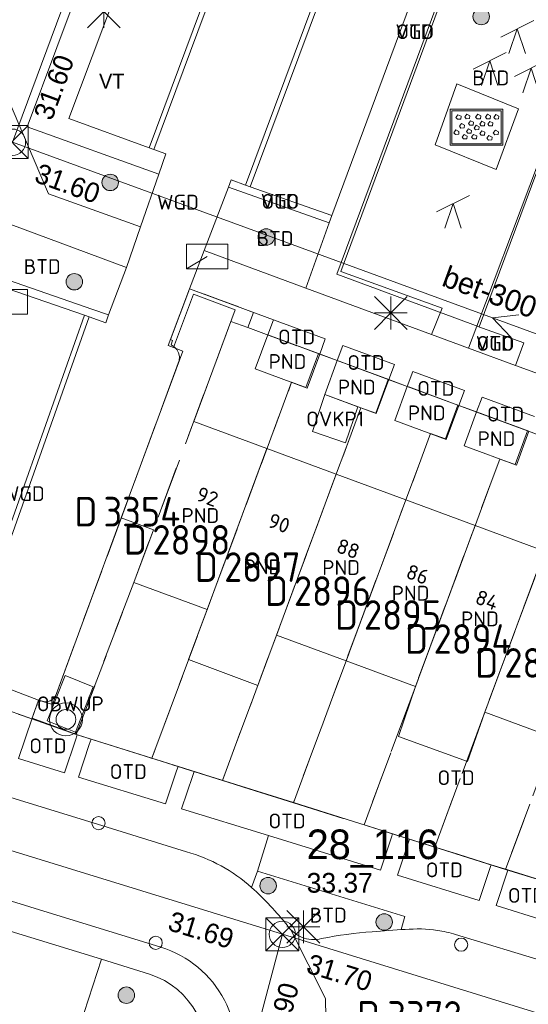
# Model space of a CAD drawing. Header units: metres. Extents: x 207644 to 210135, y 370459 to 373417.
# Tile 80 of 256: x 208183 to 208214, y 371607 to 371666. Entities that reach past the tile are written whole.
import ezdxf
from ezdxf.enums import TextEntityAlignment as Align

# ---------------------------------------------------------------- set-up
doc = ezdxf.new("R2010")
doc.units = ezdxf.units.M
doc.linetypes.add('HIDDEN2', pattern=[4.7625, 3.175, -1.5875])
for name, color, linetype in [('BTD', 7, 'Continuous'), ('combi_kolk', 7, 'Continuous'), ('CON_BxH300x300mm', 7, 'Continuous'), ('CON_BxH400x400mm', 7, 'Continuous'), ('CON_BxH500x500mm', 7, 'Continuous'), ('DMM_BxH300x300mm', 7, 'Continuous'), ('GB', 1, 'Continuous'), ('GB07', 1, 'Continuous'), ('GB11', 1, 'Continuous'), ('INV_BxH300x300mm', 7, 'Continuous'), ('INV_BxH400x400mm', 7, 'Continuous'), ('INV_BxH500x500mm', 7, 'Continuous'), ('KAD_perceelnummer', 212, 'Continuous'), ('KAD_sectie', 212, 'Continuous'), ('KAD_Vastgesteld_Perceel', 212, 'Continuous'), ('KO_INSPECTIE', 7, 'Continuous'), ('NAR', 7, 'Continuous'), ('NLV_inspectieput', 7, 'Continuous'), ('NNR_inspectieput', 7, 'Continuous'), ('NOD_inspectieput', 7, 'Continuous'), ('OBWUP', 7, 'Continuous'), ('OTD', 7, 'Continuous'), ('OVKP1', 7, 'Continuous'), ('PIJL', 7, 'Continuous'), ('PND', 7, 'Continuous'), ('VGO', 7, 'Continuous'), ('WGD', 7, 'Continuous')]:
    doc.layers.add(name, color=color, linetype=linetype)
for name, color, linetype, lineweight in [('GIMGMV', 7, 'Continuous', 25), ('GMV', 7, 'Continuous', 25), ('GP1', 7, 'Continuous', 30), ('Q00_Overig_topografisch_object', 7, 'Continuous', 0), ('Q21_lantaarnpaal', 1, 'Continuous', 0), ('Q23_kolk', 153, 'Continuous', 0), ('Q26_boom', 72, 'Continuous', 0), ('Q28_rioolput', 153, 'Continuous', 0), ('Q31_verklikker', 7, 'Continuous', 0), ('Q34_speelwerktuig', 3, 'Continuous', 0), ('Q84_zandbak-NGDW', 3, 'Continuous', 0)]:
    doc.layers.add(name, color=color, linetype=linetype, lineweight=lineweight)
doc.styles.add('ISO', font='isocpeur.ttf', dxfattribs={"height": 1})
doc.styles.add('ISOCP', font='ISOCP.shx', dxfattribs={"height": 1.8})

# ---------------------------------------------------------------- blocks, each defined once
blk = doc.blocks.new('ACMAP_ANN_TEMPLATE_Vastgesteld_Perceelnummer')
at = {"layer": 'KAD_perceelnummer', "style": 'ISOCP'}
blk.add_attdef('Perceelnummer', text='', height=1.8, dxfattribs=at).set_placement((0, 0), align=Align.MIDDLE)
at = {"layer": 'KAD_sectie', "style": 'ISOCP'}
blk.add_attdef('sectie', text='', height=1.8, dxfattribs=at).set_placement((-2.7, 0), align=Align.MIDDLE_RIGHT)
blk = doc.blocks.new('Q26')
blk.add_hatch(color=256).paths.add_polyline_path([(-0.452, -0.01, 1), (0.548, -0.01, 1)])
blk.add_circle((0.048, -0.01), 0.5)
blk = doc.blocks.new('Q34')
for p, q in [((-1, -0.5), (1, 0.5)), ((-0.5, -1.5), (0, 0)), ((0, 0), (0.5, -1.5))]:
    blk.add_line(p, q)
blk = doc.blocks.new('Q84')
for points in [[(-1.6, -1.1), (1.6, -1.1), (1.6, 1.1), (-1.6, 1.1), (-1.6, -1.1)], [(-1.5, 1), (-1.5, -1), (1.5, -1), (1.5, 1), (-1.5, 1)], [(-1.167, 0.489), (-1.258, 0.594), (-1.136, 0.763), (-0.949, 0.668), (-0.967, 0.498), (-1.167, 0.489)], [(-0.626, 0.519), (-0.717, 0.624), (-0.595, 0.793), (-0.408, 0.698), (-0.426, 0.528), (-0.626, 0.519)], [(0.032, 0.51), (-0.059, 0.615), (0.063, 0.784), (0.25, 0.689), (0.232, 0.519), (0.032, 0.51)], [(0.629, 0.51), (0.538, 0.615), (0.66, 0.784), (0.847, 0.689), (0.829, 0.519), (0.629, 0.51)], [(1.136, 0.494), (1.045, 0.599), (1.167, 0.768), (1.354, 0.673), (1.336, 0.503), (1.136, 0.494)], [(-0.954, -0.048), (-1.045, 0.057), (-0.923, 0.226), (-0.736, 0.131), (-0.754, -0.039), (-0.954, -0.048)], [(-0.408, 0.123), (-0.499, 0.228), (-0.377, 0.397), (-0.19, 0.302), (-0.208, 0.132), (-0.408, 0.123)], [(-0.065, -0.152), (-0.156, -0.047), (-0.034, 0.122), (0.153, 0.027), (0.135, -0.143), (-0.065, -0.152)], [(0.278, 0.086), (0.187, 0.191), (0.309, 0.36), (0.496, 0.265), (0.478, 0.095), (0.278, 0.086)], [(0.769, 0.08), (0.678, 0.185), (0.8, 0.354), (0.987, 0.259), (0.969, 0.089), (0.769, 0.08)], [(-1.29, -0.439), (-1.381, -0.334), (-1.259, -0.165), (-1.072, -0.26), (-1.09, -0.43), (-1.29, -0.439)], [(-0.79, -0.714), (-0.881, -0.609), (-0.759, -0.44), (-0.572, -0.535), (-0.59, -0.705), (-0.79, -0.714)], [(-0.529, -0.37), (-0.62, -0.265), (-0.498, -0.096), (-0.311, -0.191), (-0.329, -0.361), (-0.529, -0.37)], [(-0.214, -0.708), (-0.305, -0.603), (-0.183, -0.434), (0.004, -0.529), (-0.014, -0.699), (-0.214, -0.708)], [(0.285, -0.487), (0.194, -0.382), (0.316, -0.213), (0.503, -0.308), (0.485, -0.478), (0.285, -0.487)], [(0.717, -0.778), (0.626, -0.673), (0.748, -0.504), (0.935, -0.599), (0.917, -0.769), (0.717, -0.778)], [(1.105, -0.455), (1.014, -0.35), (1.136, -0.181), (1.323, -0.276), (1.305, -0.446), (1.105, -0.455)]]:
    blk.add_lwpolyline(points)
blk = doc.blocks.new('Q21')
for p, q in [((-1, 1), (0, 0)), ((0, 1), (0, 0)), ((0, 0), (1, 1)), ((-1, 0), (0, 0)), ((-1, -1), (0, 0)), ((0, 0), (1, 0)), ((0, 0), (0, -1)), ((0, 0), (1, -1))]:
    blk.add_line(p, q)
blk = doc.blocks.new('Q28')
at = {"linetype": 'Continuous'}
for p, q in [((-1, -1), (1, 1)), ((-1, 1), (1, -1))]:
    blk.add_line(p, q, dxfattribs=at)
blk.add_lwpolyline([(1, 1), (1, -1), (-1, -1), (-1, 1)], close=True)
blk = doc.blocks.new('Q23')
blk.add_line((-1.25, -0.75), (0, 0))
blk.add_lwpolyline([(-1.25, -0.75), (1.25, -0.75), (1.25, 0.75), (-1.25, 0.75), (-1.25, -0.75)])
blk = doc.blocks.new('Q31')
for radius in [1, 0.6]:
    blk.add_circle((0, 0), radius)

msp = doc.modelspace()

# ---------------------------------------------------------------- linework, layer by layer
at = {"layer": 'combi_kolk', "color": 253, "lineweight": 13}
for centre in [(208187.92, 371617.57), (208191.39, 371610.29), (208209.94, 371610.18)]:
    msp.add_circle(centre, 0.4, dxfattribs=at)
at = {"layer": 'CON_BxH300x300mm', "color": 253, "linetype": 'Continuous', "lineweight": 13}
for points in [[(208194.23, 371690.04), (208182.69, 371658.96)], [(208182.69, 371658.96), (208241, 371637.61)], [(208199.08, 371610.81), (208192.71, 371586.73)]]:
    msp.add_lwpolyline(points, dxfattribs=at)
at = {"layer": 'CON_BxH400x400mm', "color": 253, "linetype": 'Continuous', "lineweight": 13}
msp.add_lwpolyline([(208199.08, 371610.81), (208240.97, 371597.86)], dxfattribs=at)
at = {"layer": 'CON_BxH500x500mm', "color": 253, "linetype": 'Continuous', "lineweight": 13}
msp.add_lwpolyline([(208152.35, 371625.22), (208199.08, 371610.81)], dxfattribs=at)
at = {"layer": 'GB', "color": 253, "linetype": 'Continuous', "lineweight": 13}
for points in [[(208193.686, 371649.716), (208192.476, 371646.479)], [(208196.222, 371648.77), (208193.686, 371649.716)], [(208193.696, 371641.983), (208196.222, 371648.77)], [(208198.196, 371647.245), (208197.433, 371645.176)], [(208198.196, 371647.245), (208201.353, 371646.08)], [(208189.295, 371636.118), (208193.033, 371646.267)], [(208192.476, 371646.479), (208193.033, 371646.267)], [(208205.55, 371644.53), (208202.419, 371645.686)], [(208197.433, 371645.176), (208200.589, 371644.011)], [(208204.786, 371642.462), (208201.656, 371643.617)], [(208209.799, 371642.962), (208206.668, 371644.118)], [(208214.06, 371641.389), (208210.879, 371642.563)], [(208198.147, 371640.337), (208193.696, 371641.983)], [(208209.035, 371640.893), (208205.905, 371642.049)], [(208198.147, 371640.337), (208202.355, 371638.781)], [(208213.297, 371639.32), (208210.116, 371640.494)], [(208202.355, 371638.781), (208206.581, 371637.218)], [(208206.581, 371637.218), (208210.787, 371635.663)], [(208190.059, 371632.199), (208191.248, 371635.399)], [(208210.787, 371635.663), (208215.004, 371634.103)], [(208190.059, 371632.199), (208194.512, 371630.551)], [(208198.721, 371628.993), (208202.949, 371627.427)], [(208202.949, 371627.427), (208207.159, 371625.869)], [(208207.159, 371625.869), (208206.136, 371622.837)], [(208210.325, 371621.308), (208211.376, 371624.308)], [(208211.376, 371624.308), (208215.596, 371622.746)], [(208206.136, 371622.837), (208210.325, 371621.308)]]:
    msp.add_lwpolyline(points, dxfattribs=at)
at = {"layer": 'GB07', "color": 253, "linetype": 'Continuous', "lineweight": 13}
for points in [[(208194.512, 371630.551), (208198.147, 371640.337)], [(208202.355, 371638.781), (208198.721, 371628.993)], [(208202.949, 371627.427), (208206.581, 371637.218)], [(208207.159, 371625.869), (208210.787, 371635.663)], [(208211.376, 371624.308), (208215.004, 371634.103)]]:
    msp.add_lwpolyline(points, dxfattribs=at)
at = {"layer": 'GB11', "color": 253, "linetype": 'Continuous', "lineweight": 13}
for points in [[(208200.589, 371644.011), (208201.353, 371646.08)], [(208202.419, 371645.686), (208201.656, 371643.617)], [(208205.55, 371644.53), (208204.786, 371642.462)], [(208205.905, 371642.049), (208206.668, 371644.118)], [(208209.799, 371642.962), (208209.035, 371640.893)], [(208210.116, 371640.494), (208210.879, 371642.563)], [(208214.06, 371641.389), (208213.297, 371639.32)], [(208189.295, 371636.118), (208191.248, 371635.399)], [(208194.512, 371630.551), (208193.384, 371627.513)], [(208197.586, 371625.937), (208198.721, 371628.993)], [(208193.384, 371627.513), (208197.586, 371625.937)]]:
    msp.add_lwpolyline(points, dxfattribs=at)
at = {"layer": 'GIMGMV', "color": 253, "linetype": 'Continuous', "lineweight": 13}
for points in [[(208191.574, 371657.008), (208183.582, 371659.888), (208188.987, 371674.39)], [(208200.515, 371650.089), (208201.928, 371654.065)], [(208210.892, 371647.788), (208213.756, 371646.772), (208213.248, 371645.394)], [(208185.891, 371626.537), (208184.8, 371623.777)], [(208187.601, 371625.862), (208185.891, 371626.537)], [(208186.51, 371623.101), (208187.601, 371625.862)], [(208184.8, 371623.777), (208186.51, 371623.101)]]:
    msp.add_lwpolyline(points, dxfattribs=at)
at = {"layer": 'GMV', "color": 253, "linetype": 'Continuous', "lineweight": 13}
for points in [[(208199.905, 371682.545), (208190.986, 371658.621)], [(208200.185, 371682.438), (208191.268, 371658.518)], [(208196.834, 371656.344), (208205.777, 371680.303)], [(208197.117, 371656.245), (208206.057, 371680.196)], [(208202.082, 371654.502), (208210.909, 371678.343)], [(208202.638, 371651.111), (208212.58, 371677.964)], [(208191.069, 371673.614), (208186.122, 371660.406)], [(208220.545, 371673.444), (208210.892, 371647.788)], [(208181.435, 371663.868), (208184.885, 371655.815)], [(208186.122, 371660.406), (208190.986, 371658.621)], [(208191.268, 371658.518), (208190.986, 371658.621)], [(208191.268, 371658.518), (208192.009, 371658.253)], [(208192.009, 371658.253), (208191.574, 371657.008)], [(208191.574, 371657.008), (208190.46, 371653.816)], [(208195.804, 371656.232), (208194.334, 371652.369)], [(208195.972, 371656.674), (208195.804, 371656.232)], [(208201.928, 371654.065), (208195.804, 371656.232)], [(208196.834, 371656.344), (208195.972, 371656.674)], [(208197.117, 371656.245), (208196.834, 371656.344)], [(208202.082, 371654.502), (208197.117, 371656.245)], [(208184.885, 371655.815), (208190.46, 371653.816)], [(208202.082, 371654.502), (208201.928, 371654.065)], [(208189.607, 371651.351), (208181.708, 371654.276)], [(208189.607, 371651.351), (208190.46, 371653.816)], [(208193.451, 371650.048), (208194.334, 371652.369)], [(208200.515, 371650.089), (208194.334, 371652.369)], [(208188.532, 371648.459), (208189.607, 371651.351)], [(208180.574, 371651.218), (208187.506, 371648.814)], [(208208.79, 371648.863), (208202.638, 371651.111)], [(208182.307, 371650.088), (208187.059, 371648.44)], [(208193.451, 371650.048), (208192.142, 371646.606)], [(208196.305, 371648.992), (208193.451, 371650.048)], [(208208.148, 371647.274), (208200.515, 371650.089)], [(208198.536, 371648.166), (208196.305, 371648.992)], [(208187.059, 371648.44), (208179.413, 371626.852)], [(208187.059, 371648.44), (208187.342, 371648.342)], [(208187.506, 371648.814), (208188.532, 371648.459)], [(208188.358, 371647.99), (208188.532, 371648.459)], [(208208.79, 371648.863), (208208.148, 371647.274)], [(208187.342, 371648.342), (208179.697, 371626.756)], [(208187.342, 371648.342), (208188.358, 371647.99)], [(208198.196, 371647.245), (208198.536, 371648.166)], [(208201.691, 371646.998), (208198.536, 371648.166)], [(208210.892, 371647.788), (208210.388, 371646.448)], [(208210.388, 371646.448), (208208.148, 371647.274)], [(208192.142, 371646.606), (208192.476, 371646.479)], [(208201.353, 371646.08), (208201.691, 371646.998)], [(208202.758, 371646.603), (208202.419, 371645.686)], [(208205.887, 371645.444), (208202.758, 371646.603)], [(208201.353, 371646.08), (208202.419, 371645.686)], [(208210.388, 371646.448), (208213.248, 371645.394)], [(208205.55, 371644.53), (208205.887, 371645.444)], [(208213.248, 371645.394), (208214.628, 371644.885)], [(208207.005, 371645.031), (208206.668, 371644.118)], [(208210.135, 371643.872), (208207.005, 371645.031)], [(208205.55, 371644.53), (208206.668, 371644.118)], [(208209.799, 371642.962), (208210.135, 371643.872)], [(208209.799, 371642.962), (208210.879, 371642.563)], [(208211.215, 371643.472), (208210.879, 371642.563)], [(208214.395, 371642.295), (208211.215, 371643.472)], [(208189.295, 371636.118), (208185.119, 371624.777)], [(208188.448, 371617.322), (208145.827, 371630.448)], [(208184.265, 371625.053), (208180.351, 371626.536)], [(208184.265, 371625.053), (208183.887, 371623.939)], [(208185.119, 371624.777), (208184.265, 371625.053)], [(208143.685, 371624.812), (208191.704, 371610.024)], [(208183.887, 371623.939), (208183.058, 371621.494)], [(208183.887, 371623.939), (208186.531, 371622.969)], [(208186.621, 371622.94), (208186.508, 371622.603)], [(208186.531, 371622.969), (208186.621, 371622.94)], [(208186.621, 371622.94), (208186.632, 371622.937)], [(208186.632, 371622.937), (208187.464, 371622.674)], [(208187.464, 371622.674), (208187.356, 371622.347)], [(208187.464, 371622.674), (208191.078, 371621.531)], [(208186.508, 371622.603), (208185.846, 371620.634)], [(208187.356, 371622.347), (208186.701, 371620.371)], [(208185.846, 371620.634), (208183.058, 371621.494)], [(208191.078, 371621.531), (208192.745, 371621.009)], [(208192.658, 371620.748), (208192.745, 371621.009)], [(208192.745, 371621.009), (208193.717, 371620.704)], [(208186.701, 371620.371), (208191.991, 371618.74)], [(208191.991, 371618.74), (208192.658, 371620.748)], [(208193.634, 371620.454), (208192.965, 371618.44)], [(208193.717, 371620.704), (208193.634, 371620.454)], [(208193.717, 371620.704), (208199.75, 371618.813)], [(208192.965, 371618.44), (208198.231, 371616.816)], [(208199.75, 371618.813), (208205.768, 371616.921)], [(208193.252, 371615.833), (208188.448, 371617.322)], [(208198.231, 371616.816), (208197.564, 371614.652)], [(208205.037, 371614.718), (208198.231, 371616.816)], [(208205.703, 371616.725), (208205.037, 371614.718)], [(208205.768, 371616.921), (208205.703, 371616.725)], [(208205.768, 371616.921), (208206.802, 371616.596)], [(208206.739, 371616.408), (208206.072, 371614.399)], [(208206.802, 371616.596), (208206.739, 371616.408)], [(208206.802, 371616.596), (208208.415, 371616.089)], [(208208.415, 371616.089), (208209.742, 371615.672)], [(208209.742, 371615.672), (208211.758, 371615.038)], [(208211.038, 371612.868), (208211.744, 371614.996)], [(208211.744, 371614.996), (208211.758, 371615.038)], [(208211.758, 371615.038), (208212.775, 371614.72)], [(208197.215, 371613.658), (208197.564, 371614.652)], [(208206.518, 371611.902), (208197.564, 371614.652)], [(208206.072, 371614.399), (208211.038, 371612.868)], [(208212.754, 371614.656), (208212.057, 371612.554)], [(208212.775, 371614.72), (208212.754, 371614.656)], [(208212.775, 371614.72), (208215.759, 371613.788)], [(208173.421, 371613.799), (208188.098, 371609.291)], [(208212.057, 371612.554), (208215.044, 371611.633)], [(208206.304, 371611.093), (208206.518, 371611.902)], [(208201.697, 371606.908), (208199.599, 371611.09)], [(208206.304, 371611.093), (208204.544, 371610.963)], [(208206.545, 371611.097), (208206.304, 371611.093)], [(208215.198, 371609.087), (208209.602, 371610.797)], [(208188.098, 371609.291), (208186.513, 371604.426)], [(208188.098, 371609.291), (208191.012, 371608.381)], [(208201.777, 371602.304), (208201.697, 371606.908)]]:
    msp.add_lwpolyline(points, dxfattribs=at)
for points in [[(208197.215, 371613.658, 0.11177), (208193.252, 371615.833)], [(208199.398, 371611.339, 0.035978), (208197.215, 371613.658)], [(208199.599, 371611.09, -0.044413), (208199.398, 371611.339)], [(208199.599, 371611.09, 0.102301), (208200.253, 371610.639)], [(208201.464, 371610.546, -0.161026), (208200.253, 371610.639)], [(208204.544, 371610.963, 0.032806), (208201.464, 371610.546)], [(208208.497, 371611.049, 0.063537), (208206.545, 371611.097)], [(208209.602, 371610.797, 0.036175), (208208.497, 371611.049)], [(208195.98, 371601.809, 0.417994), (208191.704, 371610.024)], [(208191.012, 371608.381, -0.413182), (208194.225, 371602.279)]]:
    msp.add_lwpolyline(points, format="xyb", dxfattribs=at)
at = {"layer": 'GP1', "color": 253, "linetype": 'Continuous', "lineweight": 13}
for points in [[(208200.913, 371641.365), (208201.656, 371643.617)], [(208201.656, 371643.617), (208203.665, 371642.876)], [(208203.665, 371642.876), (208202.913, 371640.68)], [(208202.913, 371640.68), (208200.913, 371641.365)]]:
    msp.add_lwpolyline(points, dxfattribs=at)
at = {"layer": 'KAD_Vastgesteld_Perceel', "color": 253, "linetype": 'HIDDEN2', "lineweight": 13}
for points in [[(208218.196, 371639.862), (208213.975, 371641.42), (208209.737, 371642.984), (208205.509, 371644.545), (208201.278, 371646.107), (208196.99, 371647.689), (208197.329, 371648.612), (208193.451, 371650.048), (208192.278, 371646.964), (208192.406, 371646.909), (208192.323, 371646.649), (208192.519, 371646.526), (208192.676, 371646.356), (208192.783, 371646.15), (208192.833, 371645.924), (208192.822, 371645.693), (208185.368, 371625.453), (208185.283, 371625.267), (208185.149, 371625.112), (208184.976, 371625.003), (208184.778, 371624.949), (208184.574, 371624.953), (208184.379, 371625.016), (208184.278, 371624.742), (208184.166, 371624.769), (208183.876, 371623.904), (208169.569, 371628.968)], [(208169.569, 371628.968), (208183.876, 371623.904), (208186.559, 371622.955), (208191.154, 371621.511), (208195.443, 371620.163), (208199.752, 371618.809), (208204.043, 371617.46), (208208.34, 371616.11), (208212.64, 371614.759), (208216.948, 371613.405), (208221.237, 371612.057), (208225.535, 371610.706), (208230.05, 371609.287), (208232.92, 371608.417), (208234.979, 371607.793), (208238.34, 371606.775), (208242.871, 371605.375)]]:
    msp.add_lwpolyline(points, dxfattribs=at)
for points in [[(208192.323, 371646.649), (208192.406, 371646.909), (208192.278, 371646.964), (208193.451, 371650.048), (208197.329, 371648.612), (208196.99, 371647.689), (208195.959, 371648.07), (208190.059, 371632.199), (208186.559, 371622.955), (208183.876, 371623.904), (208184.166, 371624.769), (208184.278, 371624.742), (208184.379, 371625.016), (208184.574, 371624.953), (208184.778, 371624.949), (208184.976, 371625.003), (208185.149, 371625.112), (208185.283, 371625.267), (208185.368, 371625.453), (208192.822, 371645.693), (208192.833, 371645.924), (208192.783, 371646.15), (208192.676, 371646.356), (208192.519, 371646.526), (208192.323, 371646.649)], [(208195.959, 371648.07), (208196.99, 371647.689), (208201.278, 371646.107), (208200.517, 371644.044), (208199.643, 371644.366), (208191.154, 371621.511), (208186.559, 371622.955), (208190.059, 371632.199), (208195.959, 371648.07)], [(208191.154, 371621.511), (208199.643, 371644.366), (208200.517, 371644.044), (208201.278, 371646.107), (208205.509, 371644.545), (208204.751, 371642.49), (208203.854, 371642.82), (208195.443, 371620.163), (208191.154, 371621.511)], [(208195.443, 371620.163), (208203.854, 371642.82), (208204.751, 371642.49), (208205.509, 371644.545), (208209.737, 371642.984), (208208.98, 371640.931), (208208.08, 371641.26), (208199.752, 371618.809), (208195.443, 371620.163)], [(208199.752, 371618.809), (208208.08, 371641.26), (208208.98, 371640.931), (208209.737, 371642.984), (208213.975, 371641.42), (208213.215, 371639.36), (208212.284, 371639.702), (208204.043, 371617.46), (208199.752, 371618.809)], [(208204.043, 371617.46), (208212.284, 371639.702), (208213.215, 371639.36), (208213.975, 371641.42), (208218.196, 371639.862), (208217.44, 371637.811), (208216.505, 371638.155), (208208.34, 371616.11), (208204.043, 371617.46)], [(208218.196, 371639.862), (208222.45, 371638.292), (208221.693, 371636.238), (208220.721, 371636.596), (208212.64, 371614.759), (208208.34, 371616.11), (208216.505, 371638.155), (208217.44, 371637.811), (208218.196, 371639.862)], [(208212.64, 371614.759), (208220.721, 371636.596), (208221.693, 371636.238), (208222.45, 371638.292), (208226.672, 371636.734), (208225.915, 371634.68), (208224.947, 371635.035), (208216.948, 371613.405), (208212.64, 371614.759)]]:
    msp.add_lwpolyline(points, close=True, dxfattribs=at)
at = {"layer": 'NOD_inspectieput', "color": 253, "lineweight": 13}
for centre in [(208182.69, 371658.96), (208199.08, 371610.81)]:
    msp.add_circle(centre, 0.8, dxfattribs=at)
at = {"layer": 'PIJL', "color": 253, "lineweight": 13}
msp.add_lwpolyline([(208213.44, 371648.47), (208211.85, 371648.29), (208212.95, 371647.11)], dxfattribs=at)
at = {"layer": 'Q00_Overig_topografisch_object', "color": 253}
for points in [[(208211.042, 371647.737), (208220.502, 371673.245), (208217.262, 371674.351), (208217.991, 371676.173), (208212.461, 371678.041), (208202.38, 371650.931), (208211.042, 371647.737)], [(208208.353, 371658.811), (208209.672, 371662.519), (208213.431, 371660.98), (208212.061, 371657.294), (208208.353, 371658.811)]]:
    msp.add_lwpolyline(points, dxfattribs=at)

# ---------------------------------------------------------------- block references
at = {"layer": 'KAD_Vastgesteld_Perceel', "color": 253, "linetype": 'HIDDEN2', "lineweight": 13}
ref = msp.add_blockref('ACMAP_ANN_TEMPLATE_Vastgesteld_Perceelnummer', (208190.548, 371636.502), dxfattribs=at)
ref.add_attrib('Perceelnummer', '3354', dxfattribs={"layer": 'KAD_perceelnummer', "lineweight": 13, "height": 1.8, "style": 'ISOCP'}).set_placement((208190.548, 371636.502), align=Align.MIDDLE)
ref.add_attrib('sectie', 'D', dxfattribs={"layer": 'KAD_sectie', "lineweight": 13, "height": 1.8, "style": 'ISOCP'}).set_placement((208187.848, 371636.502), align=Align.MIDDLE_RIGHT)
ref = msp.add_blockref('ACMAP_ANN_TEMPLATE_Vastgesteld_Perceelnummer', (208193.554, 371634.791), dxfattribs=at)
ref.add_attrib('Perceelnummer', '2898', dxfattribs={"layer": 'KAD_perceelnummer', "lineweight": 13, "height": 1.8, "style": 'ISOCP'}).set_placement((208193.554, 371634.791), align=Align.MIDDLE)
ref.add_attrib('sectie', 'D', dxfattribs={"layer": 'KAD_sectie', "lineweight": 13, "height": 1.8, "style": 'ISOCP'}).set_placement((208190.854, 371634.791), align=Align.MIDDLE_RIGHT)
ref = msp.add_blockref('ACMAP_ANN_TEMPLATE_Vastgesteld_Perceelnummer', (208197.865, 371633.135), dxfattribs=at)
ref.add_attrib('Perceelnummer', '2897', dxfattribs={"layer": 'KAD_perceelnummer', "lineweight": 13, "height": 1.8, "style": 'ISOCP'}).set_placement((208197.865, 371633.135), align=Align.MIDDLE)
ref.add_attrib('sectie', 'D', dxfattribs={"layer": 'KAD_sectie', "lineweight": 13, "height": 1.8, "style": 'ISOCP'}).set_placement((208195.165, 371633.135), align=Align.MIDDLE_RIGHT)
ref = msp.add_blockref('ACMAP_ANN_TEMPLATE_Vastgesteld_Perceelnummer', (208202.121, 371631.677), dxfattribs=at)
ref.add_attrib('Perceelnummer', '2896', dxfattribs={"layer": 'KAD_perceelnummer', "lineweight": 13, "height": 1.8, "style": 'ISOCP'}).set_placement((208202.121, 371631.677), align=Align.MIDDLE)
ref.add_attrib('sectie', 'D', dxfattribs={"layer": 'KAD_sectie', "lineweight": 13, "height": 1.8, "style": 'ISOCP'}).set_placement((208199.421, 371631.677), align=Align.MIDDLE_RIGHT)
ref = msp.add_blockref('ACMAP_ANN_TEMPLATE_Vastgesteld_Perceelnummer', (208206.379, 371630.222), dxfattribs=at)
ref.add_attrib('Perceelnummer', '2895', dxfattribs={"layer": 'KAD_perceelnummer', "lineweight": 13, "height": 1.8, "style": 'ISOCP'}).set_placement((208206.379, 371630.222), align=Align.MIDDLE)
ref.add_attrib('sectie', 'D', dxfattribs={"layer": 'KAD_sectie', "lineweight": 13, "height": 1.8, "style": 'ISOCP'}).set_placement((208203.679, 371630.222), align=Align.MIDDLE_RIGHT)
ref = msp.add_blockref('ACMAP_ANN_TEMPLATE_Vastgesteld_Perceelnummer', (208210.629, 371628.765), dxfattribs=at)
ref.add_attrib('Perceelnummer', '2894', dxfattribs={"layer": 'KAD_perceelnummer', "lineweight": 13, "height": 1.8, "style": 'ISOCP'}).set_placement((208210.629, 371628.765), align=Align.MIDDLE)
ref.add_attrib('sectie', 'D', dxfattribs={"layer": 'KAD_sectie', "lineweight": 13, "height": 1.8, "style": 'ISOCP'}).set_placement((208207.929, 371628.765), align=Align.MIDDLE_RIGHT)
ref = msp.add_blockref('ACMAP_ANN_TEMPLATE_Vastgesteld_Perceelnummer', (208214.887, 371627.311), dxfattribs=at)
ref.add_attrib('Perceelnummer', '2893', dxfattribs={"layer": 'KAD_perceelnummer', "lineweight": 13, "height": 1.8, "style": 'ISOCP'}).set_placement((208214.887, 371627.311), align=Align.MIDDLE)
ref.add_attrib('sectie', 'D', dxfattribs={"layer": 'KAD_sectie', "lineweight": 13, "height": 1.8, "style": 'ISOCP'}).set_placement((208212.187, 371627.311), align=Align.MIDDLE_RIGHT)
ref = msp.add_blockref('ACMAP_ANN_TEMPLATE_Vastgesteld_Perceelnummer', (208207.712, 371605.854), dxfattribs=at)
ref.add_attrib('Perceelnummer', '3372', dxfattribs={"layer": 'KAD_perceelnummer', "lineweight": 13, "height": 1.8, "style": 'ISOCP'}).set_placement((208207.712, 371605.854), align=Align.MIDDLE)
ref.add_attrib('sectie', 'D', dxfattribs={"layer": 'KAD_sectie', "lineweight": 13, "height": 1.8, "style": 'ISOCP'}).set_placement((208205.012, 371605.854), align=Align.MIDDLE_RIGHT)
at = {"layer": 'Q21_lantaarnpaal', "color": 253}
for p in [(208188.238, 371666.905), (208205.671, 371648.58), (208200.356, 371611.263)]:
    msp.add_blockref('Q21', p, dxfattribs=at)
at = {"layer": 'Q23_kolk', "color": 253}
for p in [(208194.515, 371652.01), (208182.345, 371649.263)]:
    msp.add_blockref('Q23', p, dxfattribs=at)
at = {"layer": 'Q26_boom', "color": 253}
for p in [(208211.111, 371666.607), (208188.578, 371656.526), (208198.057, 371653.205), (208186.398, 371650.487), (208198.168, 371613.775), (208205.22, 371611.566), (208189.561, 371607.118)]:
    msp.add_blockref('Q26', p, dxfattribs=at)
at = {"layer": 'Q28_rioolput', "color": 253}
for p in [(208182.651, 371658.972), (208199.075, 371610.807)]:
    msp.add_blockref('Q28', p, dxfattribs=at)
at = {"layer": 'Q31_verklikker', "color": 253}
msp.add_blockref('Q31', (208185.936, 371623.873), dxfattribs=at)
at = {"layer": 'Q34_speelwerktuig', "color": 253}
for p in [(208213.345, 371665.849), (208211.677, 371663.908), (208214.186, 371663.461), (208209.445, 371655.229)]:
    msp.add_blockref('Q34', p, dxfattribs=at)
at = {"layer": 'Q84_zandbak-NGDW', "color": 253}
msp.add_blockref('Q84', (208210.88, 371659.871), dxfattribs=at)

# ---------------------------------------------------------------- texts
at = {"layer": 'BTD', "color": 253, "linetype": 'Continuous', "lineweight": 13, "style": 'ISO'}
for p in [(208211.741, 371662.871), (208198.638, 371653.106), (208184.495, 371651.399), (208201.867, 371611.975)]:
    msp.add_text('BTD', height=0.9, dxfattribs=at).set_placement(p, align=Align.MIDDLE_CENTER)
at = {"layer": 'DMM_BxH300x300mm', "color": 253, "lineweight": 13}
msp.add_text('bet-300', height=1.3, rotation=339.89, dxfattribs=at).set_placement((208208.69, 371650.26))
at = {"layer": 'INV_BxH300x300mm', "color": 253, "lineweight": 13}
for s, rotation, p in [('31.60', 69.63, (208185.07, 371660.21)), ('31.60', 339.89, (208183.95, 371656.58)), ('31.90', 75.18, (208199.08, 371603.78))]:
    msp.add_text(s, height=1.2, rotation=rotation, dxfattribs=at).set_placement(p)
at = {"layer": 'INV_BxH400x400mm', "color": 253, "lineweight": 13}
msp.add_text('31.70', height=1.2, rotation=342.82, dxfattribs=at).set_placement((208200.46, 371608.5))
at = {"layer": 'INV_BxH500x500mm', "color": 253, "lineweight": 13}
msp.add_text('31.69', height=1.2, rotation=342.86, dxfattribs=at).set_placement((208192.05, 371611.09))
at = {"layer": 'KO_INSPECTIE', "color": 253, "lineweight": 13}
msp.add_text('VT', height=0.9, dxfattribs=at).set_placement((208187.95, 371662.22))
at = {"layer": 'NAR', "color": 253, "linetype": 'Continuous', "lineweight": 13, "style": 'ISO'}
for s, p in [('92', (208194.529, 371637.41)), ('90', (208198.882, 371635.8)), ('88', (208203.077, 371634.249)), ('86', (208207.295, 371632.69)), ('84', (208211.507, 371631.132))]:
    msp.add_text(s, height=0.9, rotation=339.7, dxfattribs=at).set_placement(p, align=Align.MIDDLE_CENTER)
at = {"layer": 'NLV_inspectieput', "color": 253, "lineweight": 13}
msp.add_text('33.37', height=1.2, dxfattribs=at).set_placement((208200.56, 371613.34))
at = {"layer": 'NNR_inspectieput', "color": 253, "lineweight": 13}
msp.add_text('28_116', height=1.8, dxfattribs=at).set_placement((208200.56, 371615.38))
at = {"layer": 'OBWUP', "color": 253, "linetype": 'Continuous', "lineweight": 13, "style": 'ISO'}
msp.add_text('OBWUP', height=0.9, dxfattribs=at).set_placement((208186.201, 371624.819), align=Align.MIDDLE_CENTER)
at = {"layer": 'OTD', "color": 253, "linetype": 'Continuous', "lineweight": 13, "style": 'ISO'}
for p in [(208207.126, 371665.679), (208198.943, 371655.363), (208199.944, 371647.123), (208212.004, 371646.73), (208204.153, 371645.566), (208208.402, 371643.996), (208212.637, 371642.43), (208184.84, 371622.267), (208189.723, 371620.7), (208209.632, 371620.331), (208199.367, 371617.7), (208208.915, 371614.728), (208213.908, 371613.175)]:
    msp.add_text('OTD', height=0.9, dxfattribs=at).set_placement(p, align=Align.MIDDLE_CENTER)
at = {"layer": 'OVKP1', "color": 253, "linetype": 'Continuous', "lineweight": 13, "style": 'ISO'}
msp.add_text('OVKP1', height=0.9, dxfattribs=at).set_placement((208202.289, 371642.139), align=Align.MIDDLE_CENTER)
at = {"layer": 'PND', "color": 253, "linetype": 'Continuous', "lineweight": 13, "style": 'ISO'}
for p in [(208199.393, 371645.628), (208203.603, 371644.074), (208207.852, 371642.506), (208212.088, 371640.942), (208194.103, 371636.267), (208197.87, 371633.147), (208202.651, 371633.105), (208206.868, 371631.545), (208211.082, 371629.986)]:
    msp.add_text('PND', height=0.9, dxfattribs=at).set_placement(p, align=Align.MIDDLE_CENTER)
at = {"layer": 'VGO', "color": 253, "linetype": 'Continuous', "lineweight": 13, "style": 'ISO'}
for p in [(208207.126, 371665.679), (208198.943, 371655.363), (208212.004, 371646.73)]:
    msp.add_text('VGO', height=0.9, dxfattribs=at).set_placement(p, align=Align.MIDDLE_CENTER)
at = {"layer": 'WGD', "color": 253, "linetype": 'Continuous', "lineweight": 13, "style": 'ISO'}
for p in [(208192.737, 371655.315), (208183.378, 371637.598)]:
    msp.add_text('WGD', height=0.9, dxfattribs=at).set_placement(p, align=Align.MIDDLE_CENTER)

doc.saveas('drawing.dxf')
